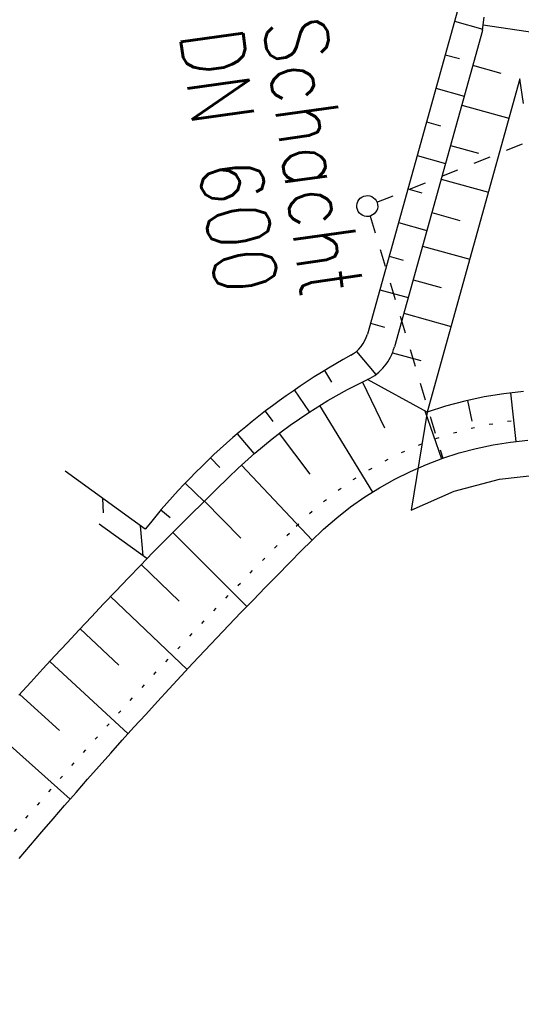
# Model space of a CAD drawing. Extents: x 446388 to 447135, y 445359 to 446567.
# Tile 27 of 39: x 446523 to 446537, y 445960 to 445988. Entities that reach past the tile are written whole.
import ezdxf

# ---------------------------------------------------------------- set-up
doc = ezdxf.new("R2010")
doc.units = 0
doc.header["$LTSCALE"] = 2
doc.header["$MEASUREMENT"] = 0
doc.linetypes.add('ACAD_ISO03W100', pattern=[0.5, 0.25, -0.25])
doc.linetypes.add('PUNKTX2', pattern=[0.5, 0, -0.5])
for name, color, linetype in [('FBR', 8, 'CONTINUOUS'), ('RRB_41-201c', 15, 'CONTINUOUS'), ('Zufahrt_Nord_RRB_41-201c', 15, 'CONTINUOUS')]:
    doc.layers.add(name, color=color, linetype=linetype)
doc.styles.add('ROMANS', font='romans.shx', dxfattribs={"width": 0.8})

msp = doc.modelspace()

# ---------------------------------------------------------------- linework, layer by layer
at = {"layer": 'FBR'}
for points in [[(446586.887, 446089.829, 0.000001), (446588.957, 446075.27, 0.000001), (446590.43, 446064.906, 0.000008), (446592.183, 446052.577, -0.000007), (446593.936, 446040.247, -0.00042)], [(446566.966, 446230.666, -0.000005), (446569.439, 446213.123, -0.000025), (446571.187, 446200.716, 0.000056), (446572.935, 446188.309, 0.000769)], [(446598.701, 446006.581, -0.000225), (446600.926, 445991.002, -0.000376), (446601.895, 445984.157, -0.000144), (446604.404, 445966.306, -0.003822), (446605.812, 445955.675, 0.005593), (446606.8, 445948.415, 0.007332), (446607.363, 445944.953, -0.008027), (446607.872, 445941.79, -0.000609), (446608.945, 445934.309, -0.000264), (446611.385, 445917.077, -0.000009), (446614.185, 445897.227, 0.000038), (446614.873, 445892.351, 0.000003), (446616.861, 445878.272, 0.000004), (446618.356, 445867.684, 0.000022), (446620.706, 445851.047, 0.000045), (446621.843, 445843.007, 0.000283), (446623.592, 445830.696, -0.000114), (446625.341, 445818.385, -0.000024), (446627.874, 445800.522, -0.000062), (446628.835, 445793.734, -0.00003), (446630.58, 445781.392, 0.000016), (446632.326, 445769.049, 0.000011), (446633.741, 445759.047, 0.000008), (446635.817, 445744.378, 0.000202)]]:
    msp.add_lwpolyline(points, format="xyb", dxfattribs=at)
at = {"layer": 'RRB_41-201c', "linetype": 'Continuous'}
for p, q in [((446536.155, 445987.509), (446536.174, 445987.675)), ((446536.174, 445987.675), (446536.209, 445987.888)), ((446536.174, 445987.675), (446538.099, 445987.384)), ((446536.155, 445987.509), (446533.629, 445978.431)), ((446536.695, 445986.272), (446535.876, 445986.507)), ((446537.229, 445986.12), (446534.569, 445976.56)), ((446537.337, 445985.419), (446537.229, 445986.12)), ((446535.56, 445985.371), (446536.915, 445984.994)), ((446535.237, 445984.212), (446536.042, 445983.988)), ((446534.969, 445983.248), (446536.325, 445982.871)), ((446534.701, 445982.285), (446535.506, 445982.061)), ((446534.433, 445981.322), (446535.789, 445980.944)), ((446534.165, 445980.358), (446534.97, 445980.134)), ((446533.897, 445979.395), (446535.253, 445979.018)), ((446533.574, 445978.264), (446534.386, 445978.038)), ((446532.281, 445977.208), (446532.86, 445977.493)), ((446534.569, 445976.56), (446532.86, 445977.493)), ((446531.717, 445976.894), (446532.281, 445977.208)), ((446532.711, 445977.422), (446533.341, 445976.111)), ((446536.204, 445976.996), (446535.646, 445976.877)), ((446536.766, 445977.088), (446536.204, 445976.996)), ((446537.333, 445977.151), (446536.766, 445977.088)), ((446536.958, 445977.109), (446537.111, 445975.72)), ((446531.171, 445976.55), (446531.717, 445976.894)), ((446531.481, 445976.75), (446532.997, 445974.263)), ((446535.096, 445976.73), (446534.569, 445976.56)), ((446535.646, 445976.877), (446535.096, 445976.73)), ((446535.723, 445976.893), (446535.855, 445976.3)), ((446530.642, 445976.181), (446530.905, 445976.368)), ((446530.905, 445976.368), (446531.171, 445976.55)), ((446534.569, 445976.56), (446534.109, 445973.75)), ((446534.504, 445976.596), (446534.978, 445975.22)), ((446530.38, 445975.991), (446530.642, 445976.181)), ((446529.623, 445975.385), (446530.122, 445975.796)), ((446530.122, 445975.796), (446530.38, 445975.991)), ((446530.318, 445975.944), (446531.206, 445974.783)), ((446535.491, 445975.387), (446535.974, 445975.516)), ((446535.974, 445975.516), (446536.463, 445975.621)), ((446536.463, 445975.621), (446536.956, 445975.701)), ((446536.956, 445975.701), (446537.453, 445975.756)), ((446529.146, 445974.947), (446529.623, 445975.385)), ((446534.547, 445975.057), (446535.015, 445975.234)), ((446535.015, 445975.234), (446535.491, 445975.387)), ((446528.871, 445974.681), (446529.145, 445974.947)), ((446529.238, 445975.034), (446531.268, 445972.889)), ((446534.089, 445974.857), (446534.547, 445975.057)), ((446528.505, 445974.325), (446528.871, 445974.681)), ((446533.641, 445974.635), (446534.089, 445974.857)), ((446536.648, 445974.638), (446537.988, 445974.787)), ((446532.782, 445974.124), (446533.205, 445974.39)), ((446533.205, 445974.39), (446533.641, 445974.635)), ((446535.345, 445974.289), (446536.648, 445974.638)), ((446528.141, 445973.968), (446528.505, 445974.325)), ((446532.372, 445973.837), (446532.782, 445974.124)), ((446534.109, 445973.75), (446535.345, 445974.289)), ((446527.778, 445973.61), (446528.141, 445973.968)), ((446528.179, 445974.005), (446529.222, 445972.94)), ((446531.978, 445973.53), (446532.372, 445973.837)), ((446527.417, 445973.25), (446527.778, 445973.61)), ((446531.599, 445973.204), (446531.978, 445973.53)), ((446527.056, 445972.889), (446527.417, 445973.25)), ((446527.268, 445973.101), (446529.397, 445970.983)), ((446531.237, 445972.859), (446531.599, 445973.204)), ((446526.697, 445972.526), (446527.056, 445972.889)), ((446530.972, 445972.593), (446531.237, 445972.859)), ((446526.342, 445972.161), (446526.697, 445972.526)), ((446530.621, 445972.238), (446530.972, 445972.593)), ((446525.988, 445971.793), (446526.342, 445972.161)), ((446526.367, 445972.187), (446527.452, 445971.135)), ((446530.27, 445971.881), (446530.621, 445972.238)), ((446529.92, 445971.524), (446530.27, 445971.881)), ((446525.635, 445971.425), (446525.988, 445971.793)), ((446525.283, 445971.056), (446525.635, 445971.425)), ((446525.482, 445971.265), (446527.682, 445969.174)), ((446529.572, 445971.165), (446529.92, 445971.524)), ((446524.933, 445970.685), (446525.283, 445971.056)), ((446529.225, 445970.805), (446529.572, 445971.165)), ((446528.879, 445970.444), (446529.225, 445970.805)), ((446524.584, 445970.313), (446524.933, 445970.685)), ((446528.535, 445970.081), (446528.879, 445970.444)), ((446524.236, 445969.94), (446524.584, 445970.313)), ((446524.608, 445970.338), (446525.719, 445969.296)), ((446523.889, 445969.565), (446524.236, 445969.94)), ((446528.191, 445969.718), (446528.535, 445970.081)), ((446527.849, 445969.354), (446528.191, 445969.718)), ((446523.544, 445969.19), (446523.889, 445969.565)), ((446523.741, 445969.405), (446525.986, 445967.325)), ((446527.508, 445968.988), (446527.849, 445969.354)), ((446523.2, 445968.813), (446523.544, 445969.19)), ((446522.857, 445968.435), (446523.2, 445968.813)), ((446527.168, 445968.621), (446527.508, 445968.988)), ((446522.88, 445968.46), (446524.017, 445967.427)), ((446526.83, 445968.253), (446527.168, 445968.621)), ((446526.493, 445967.884), (446526.83, 445968.253)), ((446526.156, 445967.514), (446526.493, 445967.884)), ((446522.027, 445967.508), (446524.329, 445965.455)), ((446525.822, 445967.142), (446526.156, 445967.514)), ((446525.488, 445966.77), (446525.822, 445967.142)), ((446525.156, 445966.396), (446525.488, 445966.77)), ((446524.825, 445966.022), (446525.156, 445966.396)), ((446524.495, 445965.646), (446524.825, 445966.022)), ((446524.166, 445965.269), (446524.495, 445965.646)), ((446523.839, 445964.891), (446524.166, 445965.269)), ((446523.513, 445964.512), (446523.839, 445964.891)), ((446523.188, 445964.132), (446523.513, 445964.512)), ((446522.864, 445963.751), (446523.188, 445964.132))]:
    msp.add_line(p, q, dxfattribs=at)
at = {"layer": 'RRB_41-201c', "linetype": 'ACAD_ISO03W100'}
for p, q in [((446533.129, 445982.584), (446540.138, 445985.393)), ((446532.937, 445982.185), (446535.015, 445975.234))]:
    msp.add_line(p, q, dxfattribs=at)
at = {"layer": 'RRB_41-201c', "linetype": 'PUNKTX2'}
for p, q in [((446536.875, 445976.295), (446537.401, 445976.354)), ((446535.321, 445975.962), (446535.833, 445976.099)), ((446535.833, 445976.099), (446536.352, 445976.21)), ((446536.352, 445976.21), (446536.875, 445976.295)), ((446534.321, 445975.613), (446534.817, 445975.8)), ((446534.817, 445975.8), (446535.321, 445975.962)), ((446533.835, 445975.401), (446534.321, 445975.613)), ((446533.361, 445975.165), (446533.835, 445975.401)), ((446532.899, 445974.906), (446533.361, 445975.165)), ((446532.45, 445974.624), (446532.899, 445974.906)), ((446532.016, 445974.32), (446532.45, 445974.624)), ((446531.598, 445973.994), (446532.016, 445974.32)), ((446531.196, 445973.648), (446531.598, 445973.994)), ((446530.813, 445973.283), (446531.196, 445973.648)), ((446530.547, 445973.016), (446530.812, 445973.283)), ((446530.193, 445972.659), (446530.547, 445973.016)), ((446529.841, 445972.301), (446530.193, 445972.659)), ((446529.491, 445971.942), (446529.841, 445972.301)), ((446529.141, 445971.582), (446529.491, 445971.942)), ((446528.793, 445971.221), (446529.141, 445971.582)), ((446528.445, 445970.858), (446528.793, 445971.221)), ((446528.099, 445970.494), (446528.445, 445970.858)), ((446527.755, 445970.129), (446528.099, 445970.494)), ((446527.411, 445969.763), (446527.755, 445970.129)), ((446527.069, 445969.396), (446527.411, 445969.763)), ((446526.728, 445969.028), (446527.069, 445969.396)), ((446526.388, 445968.659), (446526.728, 445969.028)), ((446526.049, 445968.288), (446526.388, 445968.659)), ((446525.712, 445967.916), (446526.049, 445968.288)), ((446525.375, 445967.543), (446525.712, 445967.916)), ((446525.04, 445967.17), (446525.375, 445967.543)), ((446524.707, 445966.795), (446525.04, 445967.17)), ((446524.374, 445966.418), (446524.707, 445966.795)), ((446524.043, 445966.041), (446524.374, 445966.418)), ((446523.713, 445965.663), (446524.043, 445966.041)), ((446523.385, 445965.283), (446523.713, 445965.663)), ((446523.057, 445964.903), (446523.385, 445965.283)), ((446522.731, 445964.521), (446523.057, 445964.903))]:
    msp.add_line(p, q, dxfattribs=at)
at = {"layer": 'RRB_41-201c', "linetype": 'Continuous'}
for centre, major_axis, start_param, end_param in [((446532.851, 445982.473), (0.212, 0.212), 4.066813, 10.349998), ((446532.219, 445978.802), (1.031, 1.031), 4.382144, 5.240337)]:
    msp.add_ellipse(centre, major_axis=major_axis, ratio=1, start_param=start_param, end_param=end_param, dxfattribs=at)
at = {"layer": 'Zufahrt_Nord_RRB_41-201c', "linetype": 'Continuous'}
for p, q in [((446535.928, 445989.846), (446532.853, 445978.796)), ((446535.353, 445987.779), (446536.167, 445987.552)), ((446535.085, 445986.815), (446535.492, 445986.702)), ((446534.817, 445985.852), (446535.631, 445985.625)), ((446534.549, 445984.888), (446534.956, 445984.775)), ((446534.28, 445983.925), (446535.095, 445983.698)), ((446534.012, 445982.962), (446534.419, 445982.848)), ((446533.744, 445981.998), (446534.558, 445981.772)), ((446533.476, 445981.035), (446533.883, 445980.922)), ((446533.208, 445980.071), (446534.022, 445979.845)), ((446532.94, 445979.108), (446533.347, 445978.995)), ((446532.538, 445978.303), (446533.1, 445977.641)), ((446531.836, 445977.416), (446531.629, 445977.755)), ((446531.193, 445976.565), (446530.762, 445977.194)), ((446530.154, 445976.289), (446529.926, 445976.587)), ((446529.607, 445975.369), (446529.122, 445975.938)), ((446528.617, 445974.969), (446528.354, 445975.247)), ((446526.474, 445973.197), (446524.181, 445974.86)), ((446528.17, 445973.997), (446527.623, 445974.517)), ((446525.252, 445974.083), (446525.27, 445973.669)), ((446527.197, 445973.523), (446526.931, 445973.75)), ((446526.529, 445972.354), (446525.162, 445973.346)), ((446526.333, 445973.299), (446526.414, 445972.437))]:
    msp.add_line(p, q, dxfattribs=at)
for centre, major_axis, start_param, end_param in [((446531.89, 445979.064), (0.707, 0.707), 4.432202, 5.226399), ((446541.924, 445960.923), (19.536, 2.766), 1.935381, 2.329629)]:
    msp.add_ellipse(centre, major_axis=major_axis, ratio=1, start_param=start_param, end_param=end_param, dxfattribs=at)

# ---------------------------------------------------------------- texts
at = {"layer": 'RRB_41-201c', "linetype": 'Continuous', "style": 'ROMANS', "oblique": 360, "width": 0.8334}
for s, p in [('Schacht', (446529.852, 445987.747)), ('DN 600', (446527.467, 445987.438))]:
    msp.add_text(s, height=1.8, rotation=278.0112, dxfattribs=at).set_placement(p)

doc.saveas('drawing.dxf')
